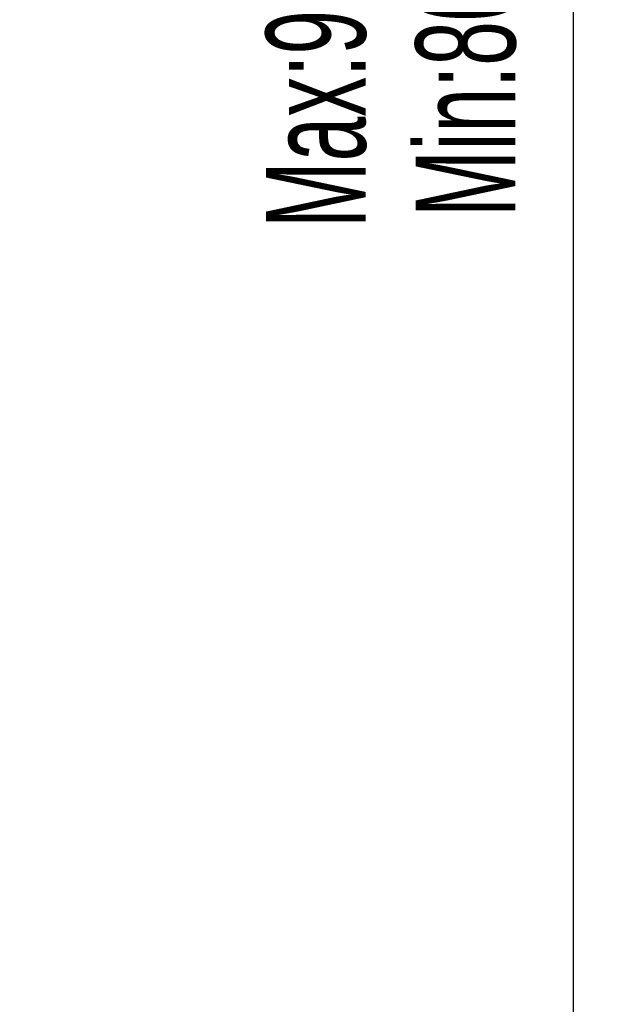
# Model space of a CAD drawing. Header units: millimetres. Extents: x 115 to 346, y 101 to 237.
# Tile 12 of 15: x 194 to 215, y 134 to 169. Entities that reach past the tile are written whole.
import ezdxf

# ---------------------------------------------------------------- set-up
doc = ezdxf.new("R2010")
doc.units = ezdxf.units.MM
doc.header["$LTSCALE"] = 23.1
doc.header["$PDMODE"] = 3
doc.header["$PDSIZE"] = 8
doc.layers.get('0').update_dxf_attribs({"linetype": 'CONTINUOUS'})
doc.layers.get('Defpoints').update_dxf_attribs({"linetype": 'CONTINUOUS'})
doc.styles.get("Standard").update_dxf_attribs({"font": 'txt', "width": 0.6})
doc.dimstyles.new('DIMSTYLE_1', dxfattribs={"dimtxt": 3.5, "dimasz": 3, "dimexe": 1.5, "dimexo": 0.8, "dimgap": 0.875, "dimtad": 1, "dimlfac": 0.75, "dimdsep": 46, "dimtxsty": 'STANDARD', "dimblk": '_FILLED', "dimblk1": '_FILLED', "dimblk2": '_FILLED', "dimcen": 0.09, "dimadec": 3, "dimazin": 2, "dimtp": 0.001, "dimtm": 0.001, "dimtfac": 1, "dimtofl": 0, "dimtmove": 0, "dimatfit": 3, "dimldrblk": '_FILLED', "dimfxl": 1, "dimtolj": 1, "dimarcsym": 0})

# ---------------------------------------------------------------- blocks, each defined once
blk = doc.blocks.new('_FILLED')
at = {"color": 0, "linetype": 'ByBlock'}
blk.add_solid([(0, 0), (-1, 0.167), (-1, -0.167)], dxfattribs=at)
blk = doc.blocks.new('*D1')
at = {"color": 0, "linetype": 'Continuous', "lineweight": -2}
for p, q in [((193.547, 221.284), (214.853, 221.284)), ((213.353, 116.688), (213.353, 218.284)), ((193.814, 113.688), (214.853, 113.688))]:
    blk.add_line(p, q, dxfattribs=at)
at = {"layer": 'Defpoints', "color": 0}
for p in [(192.747, 221.284), (213.353, 221.284), (193.014, 113.688)]:
    blk.add_point(p, dxfattribs=at)
at = {"color": 0, "lineweight": -2, "xscale": 3, "yscale": 3, "zscale": 3}
for p, rotation in [((213.353, 221.284), 90), ((213.353, 113.688), 270)]:
    blk.add_blockref('_FILLED', p, dxfattribs=dict(at, rotation=rotation))
at = {"color": 0, "insert": (202.561, 167.486), "char_height": 3.5, "attachment_point": 2, "rotation": 90, "line_spacing_factor": 0.9}
blk.add_mtext('\\A1;Max:98.2\\PMin:80.2', dxfattribs=at)

msp = doc.modelspace()

# ---------------------------------------------------------------- dimensions: what is measured, and where the dimension line sits
at = {"linetype": 'Continuous'}
dim = msp.add_linear_dim(base=(213.3526, 221.284), p1=(193.0141, 113.6885), p2=(192.7475, 221.284), angle=90, text='Max:98.2\\PMin:80.2', dimstyle='DIMSTYLE_1', dxfattribs=at)
dim.commit()
dim.dimension.update_dxf_attribs({"geometry": '*D1', "text_midpoint": (213.3526, 167.4862), "dimtype": 160})

doc.saveas('drawing.dxf')
